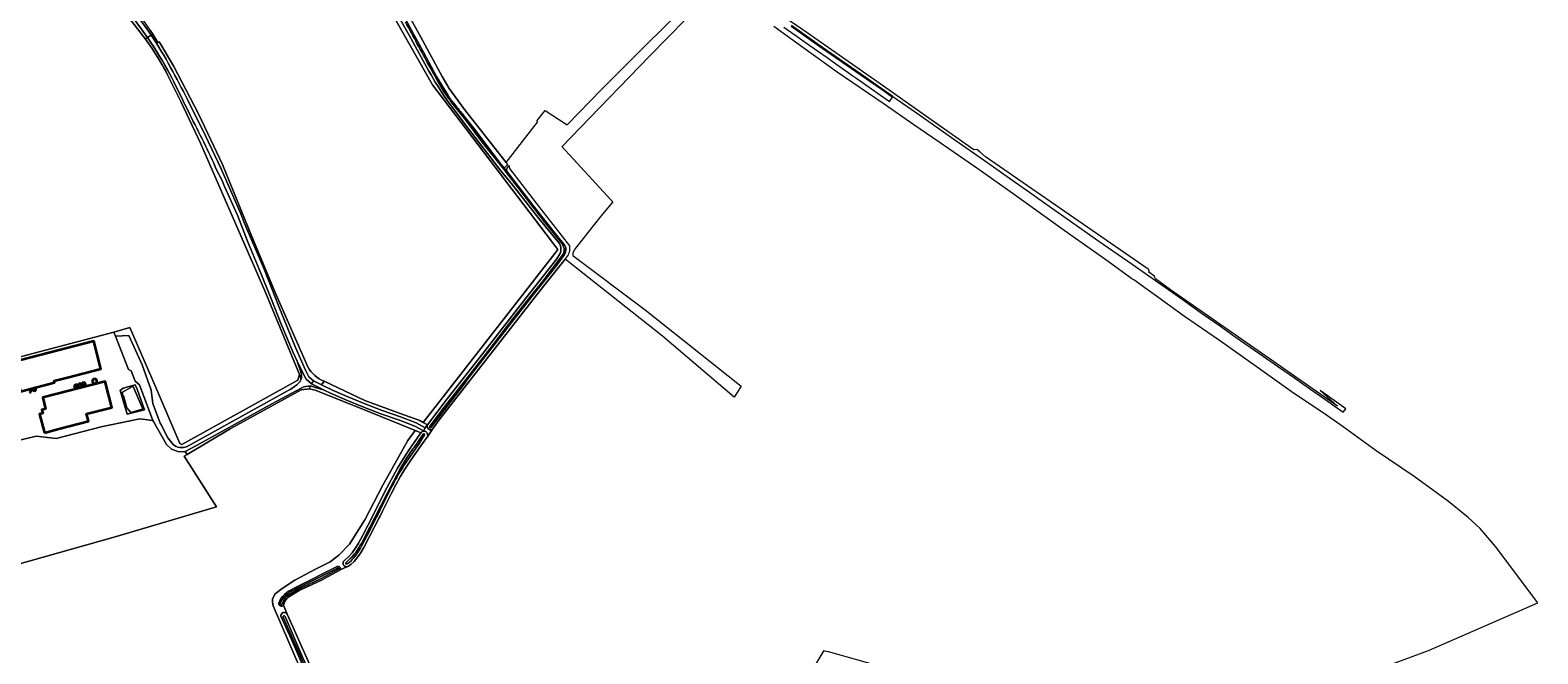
# Model space of a CAD drawing. Header units: metres. Extents: x 201541 to 204988, y 387833 to 394342.
# Tile 127 of 214: x 203945 to 204927, y 390311 to 390717. Entities that reach past the tile are written whole.
import ezdxf
from ezdxf.enums import TextEntityAlignment as Align

# ---------------------------------------------------------------- set-up
doc = ezdxf.new("R2010")
doc.units = ezdxf.units.M
doc.layers.get('Defpoints').update_dxf_attribs({"lineweight": 25})
for name, color, linetype, lineweight in [('B-WE-GR-BOUWLAND-GV', 80, 'Continuous', 13), ('B-WE-GR-FRUITTEELT-GV', 40, 'Continuous', 13), ('B-WE-GR-GRAS-GV', 60, 'Continuous', 13), ('B-WE-GR-GROENVOORZIENING-GV', 80, 'Continuous', 18), ('B-WE-IE-TERREINAFSCHEIDING_KUNSTMATIG_HEKWERK-G', 20, 'IE-TERREINAFSCHEIDING-KUNSTMATIG', 18), ('B-WE-OG-BEBOUWING-GV', 7, 'Continuous', 35), ('B-WE-OG-BEBOUWING_OPSLAGTANK-GV', 7, 'Continuous', 35), ('B-WE-OG-BEBOUWING_SILO-GV', 7, 'Continuous', 35), ('B-WE-OG-TERREIN_ERF-GV', 7, 'Continuous', 18), ('B-WE-OG-WATER-GV', 130, 'Continuous', 18), ('B-WE-OG-WATER_SLOOT-GV', 120, 'Continuous', 18), ('B-WE-OG-WEG-GV', 7, 'Continuous', 18), ('B-WE-VH-ONVERHARD-GV', 252, 'Continuous', 18), ('B-WE-VH-VERHARDING_ASFALT-GV', 252, 'Continuous', 18), ('B-WE-VH-VERHARDING_GRASBETONSTEEN-GV', 70, 'Continuous', 18)]:
    doc.layers.add(name, color=color, linetype=linetype, lineweight=lineweight)
doc.styles.add('NLCS-ISO-M200-T18', font='NLCS-ISO.ttf', dxfattribs={"height": 0.36})
doc.linetypes.add('IE-TERREINAFSCHEIDING-KUNSTMATIG', pattern='A,4,[82,NLCS.SHX,S=0.75,R=90,X=0,Y=0],4,-2', length=10)

msp = doc.modelspace()

# ---------------------------------------------------------------- linework, layer by layer
at = {"layer": 'B-WE-GR-BOUWLAND-GV'}
for points in [[(204024.795, 390705.146), (204020.434, 390711.197), (204008.037, 390727.534), (203980.301, 390762.924), (203978.985, 390762.142), (203943.383, 390808.423)], [(204136.833, 390488.643), (204163.382, 390476.211), (204186.284, 390467.801), (204199.009, 390463.243), (204201.35, 390461.88), (204288.538, 390573.854), (204288.934, 390574.363), (204207.399, 390681.431), (204169.234, 390748.908), (204152.766, 390778.084), (204142.906, 390772.431), (204131.255, 390773.984)], [(204372.315, 390724.292), (204348.478, 390699.964), (204303.453, 390653.533), (204291.944, 390641.665), (204291.626, 390641.337), (204323.47, 390606.675), (204324.35, 390605.864), (204324.813, 390605.459), (204316.917, 390596.14), (204300.485, 390575.183), (204298.683, 390572.339), (204298.635, 390570.446), (204345.697, 390535.073), (204408.189, 390485.42), (204403.601, 390478.308), (204357.104, 390518.006), (204293.767, 390568.088), (204278.891, 390549.783), (204237.252, 390496.414), (204211.633, 390463.485), (204207.369, 390457.446), (204204.267, 390453.054), (204200.18, 390447.265), (204192.824, 390436.604), (204189.419, 390431.593), (204186.272, 390426.461), (204183.397, 390421.21), (204180.607, 390415.887), (204174.861, 390404.279), (204173.012, 390400.481), (204172.671, 390399.848), (204166.438, 390387.604), (204162.736, 390380.472), (204160.55, 390376.946), (204158.137, 390373.571), (204156.34, 390371.427), (204154.231, 390369.39), (204152.929, 390368.615), (204152.781, 390368.489), (204152.592, 390368.359), (204152.392, 390368.248), (204152.181, 390368.158), (204151.962, 390368.09), (204151.737, 390368.044), (204151.509, 390368.02), (204147.151, 390365.993), (204147.067, 390365.867), (204146.97, 390365.75), (204146.862, 390365.644), (204146.744, 390365.549), (204146.621, 390365.468), (204134.991, 390359.356), (204123.003, 390353.649), (204121.248, 390352.896), (204113.739, 390348.509), (204113.1, 390347.977), (204112.506, 390347.359), (204111.984, 390346.678), (204111.512, 390345.893), (204111.15, 390345.298), (204110.888, 390344.72), (204110.712, 390344.166), (204110.652, 390343.45), (204110.42, 390343.123), (204110.304, 390342.99), (204112.742, 390337.105)], [(204663.752, 390554.587), (204662.641, 390555.37), (204647.073, 390566.581), (204618.595, 390586.811), (204586.797, 390609.473), (204562.215, 390626.962), (204537.248, 390644.273), (204520.753, 390655.571), (204501.26, 390669.015), (204470.852, 390689.782), (204448.324, 390705.884), (204429.578, 390719.514)], [(204023.607, 390717.095), (204025.224, 390714.394)], [(204025.224, 390714.394), (204028.465, 390708.979), (204029.434, 390709.579), (204031.092, 390706.733), (204038.943, 390693.499), (204054.929, 390662.607), (204070.697, 390629.68), (204089.654, 390582.84), (204105.586, 390544.899), (204126.102, 390498.128)], [(203927.504, 390501.521), (203999.853, 390520.711), (204010.373, 390523.686), (204026.778, 390485.705), (204042.973, 390448.209), (204044.254, 390447.467), (204119.7, 390489.357), (204120.799, 390493.056), (204098.189, 390547.414), (204056.426, 390643.645), (204043.583, 390670.629), (204039.224, 390679.375), (204034.869, 390688.123)], [(204796.461, 390291.569), (204855.743, 390313.431), (204926.832, 390344.502), (204899.297, 390381.15), (204889.239, 390392.869), (204881.418, 390400.099), (204868.673, 390410.443), (204846.224, 390426.722), (204821.698, 390443.369), (204800.179, 390459.03), (204787.043, 390468.055), (204767.827, 390480.91), (204743.506, 390498.299), (204719.557, 390515.201), (204696.827, 390530.818), (204677.074, 390545.199), (204672.54, 390548.394), (204663.752, 390554.587)], [(204119.251, 390306.338), (204103.666, 390342.597), (204103.254, 390344.993), (204103.254, 390347.105), (204104.932, 390350.336), (204109.476, 390353.947), (204117.647, 390359.321), (204131.101, 390366.495), (204135.061, 390368.366), (204140.689, 390371.118), (204146.471, 390375.565), (204153.33, 390382.708), (204163.234, 390398.642), (204174.984, 390421.192), (204191.209, 390450.215), (204196.044, 390456.717), (204186.611, 390460.59), (204159.739, 390471.444), (204130.944, 390482.782), (204127.063, 390483.862), (204121.754, 390483.105), (204075.715, 390457.82), (204047.669, 390441.078), (204045.72, 390439.886), (204066.812, 390407.024), (204000.744, 390387.449), (203935.426, 390368.965)], [(204112.863, 390336.814), (204133.67, 390290.53), (204156.646, 390240.769)], [(204457.019, 390304.793), (204462.274, 390313.538), (204462.78, 390313.415), (204464.938, 390312.891), (204500.279, 390302.897)]]:
    msp.add_lwpolyline(points, dxfattribs=at)
for points in [[(204034.869, 390688.123, 0.0291235), (204024.795, 390705.146)], [(204126.102, 390498.128, 0.167674), (204136.833, 390488.643)], [(204112.742, 390337.105, -0.0383199), (204112.863, 390336.814)]]:
    msp.add_lwpolyline(points, format="xyb", dxfattribs=at)
at = {"layer": 'B-WE-GR-FRUITTEELT-GV'}
msp.add_lwpolyline([(203935.426, 390368.965), (204000.744, 390387.449), (204066.812, 390407.024), (204045.72, 390439.886), (204047.669, 390441.078), (204046.437, 390443.093), (204042.284, 390442.733), (204037.362, 390444.522), (204034.125, 390447.463), (204025.749, 390462.585), (204025.231, 390463.189), (204016.861, 390464.225), (203991.752, 390458.961), (203962.371, 390451.541), (203949.256, 390453.008), (203926.994, 390447.572)], dxfattribs=at)
at = {"layer": 'B-WE-GR-GRAS-GV'}
for points in [[(204204.093, 390460.403), (204202.673, 390458.349), (204201.467, 390456.388), (204201.382, 390456.205), (204201.445, 390456.219), (204201.668, 390456.243), (204201.893, 390456.244), (204202.116, 390456.224), (204202.336, 390456.181), (204202.551, 390456.116), (204202.759, 390456.03), (204202.956, 390455.924), (204203.142, 390455.799), (204203.315, 390455.655), (204203.472, 390455.495), (204203.613, 390455.32), (204203.735, 390455.132), (204203.838, 390454.933), (204203.921, 390454.724), (204203.982, 390454.509), (204204.022, 390454.288)], [(204204.022, 390454.288), (204204.267, 390453.054), (204207.369, 390457.446), (204206.807, 390457.283)]]:
    msp.add_lwpolyline(points, dxfattribs=at)
msp.add_lwpolyline([(204206.807, 390457.283, -0.7074906), (204204.093, 390460.403)], format="xyb", dxfattribs=at)
at = {"layer": 'B-WE-GR-GROENVOORZIENING-GV'}
for points in [[(204131.255, 390773.984), (204142.906, 390772.431), (204152.766, 390778.084), (204169.234, 390748.908), (204207.399, 390681.431), (204288.934, 390574.363), (204288.538, 390573.854), (204201.35, 390461.88), (204204.093, 390460.403), (204216.852, 390477.277), (204240.052, 390506.728), (204265.602, 390539.626), (204288.191, 390568.334), (204290.712, 390572.233)], [(204205.017, 390690.337), (204193.466, 390711.456), (204185.504, 390725.677), (204177.142, 390740.807), (204164.399, 390764.677), (204153.1, 390784.799)], [(204289.972, 390578.202), (204276.547, 390594.56), (204258.566, 390617.538), (204251.903, 390625.521), (204228.584, 390655.713), (204216.528, 390672.011)], [(204112.742, 390337.105), (204110.304, 390342.99), (204110.175, 390342.868), (204110.034, 390342.761), (204109.883, 390342.668), (204109.724, 390342.59), (204109.557, 390342.529), (204109.386, 390342.485), (204109.21, 390342.458), (204109.033, 390342.448), (204108.856, 390342.457), (204108.681, 390342.483), (204108.509, 390342.527), (204108.343, 390342.587), (204108.183, 390342.664), (204108.032, 390342.757), (204107.891, 390342.864), (204107.761, 390342.985), (204107.644, 390343.118), (204107.541, 390343.262), (204107.453, 390343.416), (204107.38, 390343.578), (204107.325, 390343.746), (204107.286, 390343.919), (204107.236, 390344.331), (204108.502, 390347.013), (204109.713, 390348.56), (204111.032, 390349.933), (204112.483, 390351.166), (204114.041, 390352.239), (204117.196, 390354.072), (204120.433, 390355.658), (204144.938, 390367.949), (204145.001, 390367.998), (204145.129, 390368.078), (204145.265, 390368.145), (204145.407, 390368.198), (204145.553, 390368.237), (204145.703, 390368.26), (204145.854, 390368.269), (204146.005, 390368.262), (204146.155, 390368.24), (204146.302, 390368.203), (204146.444, 390368.151), (204146.58, 390368.086), (204146.71, 390368.007), (204146.83, 390367.915), (204146.941, 390367.812), (204147.041, 390367.698), (204147.128, 390367.575), (204147.203, 390367.443), (204147.265, 390367.305), (204147.312, 390367.161), (204147.344, 390367.013), (204147.362, 390366.862), (204147.364, 390366.711), (204147.351, 390366.56), (204147.322, 390366.412), (204147.279, 390366.266), (204147.222, 390366.126), (204147.151, 390365.993), (204151.509, 390368.02), (204151.28, 390368.02), (204151.052, 390368.042), (204150.827, 390368.087), (204150.608, 390368.155), (204150.397, 390368.244), (204150.196, 390368.354), (204150.007, 390368.483), (204149.832, 390368.631), (204149.672, 390368.795), (204149.53, 390368.975), (204149.406, 390369.168), (204149.302, 390369.372), (204149.219, 390369.586), (204149.159, 390369.807), (204149.12, 390370.033), (204149.104, 390370.261), (204149.112, 390370.491), (204149.142, 390370.718), (204149.195, 390370.941), (204149.27, 390371.157), (204149.366, 390371.365), (204149.483, 390371.563), (204149.618, 390371.747), (204149.772, 390371.918), (204149.942, 390372.071), (204150.049, 390372.151), (204152.59, 390374.547), (204154.964, 390377.093), (204157.038, 390379.844), (204158.858, 390382.873), (204160.526, 390385.681), (204161.975, 390388.634), (204168.454, 390401.196), (204176.401, 390416.863), (204184.532, 390432.231), (204189.473, 390440.223), (204192.381, 390444.572), (204195.403, 390448.796), (204199.843, 390455.102), (204199.871, 390455.146), (204196.044, 390456.717), (204191.209, 390450.215), (204174.984, 390421.192), (204163.234, 390398.642), (204153.33, 390382.708), (204146.471, 390375.565), (204140.689, 390371.118), (204135.061, 390368.366), (204131.101, 390366.495), (204117.647, 390359.321), (204109.476, 390353.947), (204104.932, 390350.336), (204103.254, 390347.105), (204103.254, 390344.993), (204103.666, 390342.597)], [(204103.666, 390342.597), (204119.251, 390306.338), (204137.845, 390263.006)], [(204138.241, 390268.026), (204115.559, 390320.62), (204108.706, 390335.763)]]:
    msp.add_lwpolyline(points, dxfattribs=at)
for points in [[(204216.528, 390672.011, -0.0213949), (204205.017, 390690.337)], [(204290.712, 390572.233, 0.1880511), (204289.972, 390578.202)], [(204108.706, 390335.763, -0.8645351), (204112.742, 390337.105)]]:
    msp.add_lwpolyline(points, format="xyb", dxfattribs=at)
at = {"layer": 'B-WE-IE-TERREINAFSCHEIDING_KUNSTMATIG_HEKWERK-G'}
for points in [[(203980.301, 390762.924), (204008.037, 390727.534), (204020.434, 390711.197), (204021.934, 390712.391)], [(204255.368, 390630.958), (204244.826, 390644.299), (204228.256, 390665.563), (204218.198, 390679.079), (204213.712, 390686.926), (204199.778, 390712.596), (204184.991, 390739.452)]]:
    msp.add_lwpolyline(points, dxfattribs=at)
at = {"layer": 'B-WE-OG-BEBOUWING-GV'}
for points in [[(203969.759, 390491.156), (203991.496, 390496.853), (203986.793, 390514.798), (203934.157, 390501.004), (203939.108, 390482.116), (203961.351, 390487.945), (203961.104, 390488.888)], [(203954.702, 390455.183), (203964.028, 390457.633), (203983.454, 390462.699), (203982.225, 390467.426), (203998.541, 390471.681), (203994.193, 390488.559), (203953.642, 390478.047), (203955.525, 390470.804), (203953.044, 390470.079), (203953.698, 390467.843), (203951.557, 390467.286)]]:
    msp.add_lwpolyline(points, close=True, dxfattribs=at)
at = {"layer": 'B-WE-OG-BEBOUWING_OPSLAGTANK-GV'}
for points in [[(203987.445, 390490.22, 1), (203987.445, 390487.216)], [(203987.445, 390487.216, 1), (203987.445, 390490.22)]]:
    msp.add_lwpolyline(points, format="xyb", dxfattribs=at)
at = {"layer": 'B-WE-OG-BEBOUWING_SILO-GV'}
for points in [[(203944.999, 390481.254, 0.999486), (203944.999, 390483.199)], [(203948.204, 390484.374, 0.9995024), (203948.204, 390482.365)], [(203948.204, 390482.365, 0.9995024), (203948.204, 390484.374)], [(203975.231, 390486.544, 1), (203975.231, 390484.326)], [(203975.231, 390484.326, 1.0009017), (203975.231, 390486.544)], [(203977.916, 390487.128, 1), (203977.915, 390484.903)], [(203977.915, 390484.903, 1), (203977.916, 390487.128)], [(203980.335, 390487.941, 1), (203980.335, 390485.871)], [(203980.335, 390485.871, 1), (203980.335, 390487.941)]]:
    msp.add_lwpolyline(points, format="xyb", dxfattribs=at)
at = {"layer": 'B-WE-OG-TERREIN_ERF-GV'}
for points in [[(204184.991, 390739.452), (204199.778, 390712.596), (204213.712, 390686.926), (204218.198, 390679.079), (204228.256, 390665.563), (204244.826, 390644.299), (204255.368, 390630.958), (204275.645, 390657.137), (204275.547, 390658.368), (204280.732, 390664.787), (204294.91, 390655.563), (204317.255, 390678.445), (204346.698, 390707.687), (204368.516, 390729.312)], [(203926.994, 390447.572), (203949.256, 390453.008), (203962.371, 390451.541), (203991.752, 390458.961), (204016.861, 390464.225), (204025.231, 390463.189), (204016.645, 390486.371), (204013.771, 390488.645), (204011.209, 390495.462), (204009.492, 390496.341), (204000.939, 390517.967), (203999.853, 390520.711), (203927.504, 390501.521)]]:
    msp.add_lwpolyline(points, dxfattribs=at)
for points in [[(203969.759, 390491.156), (203961.104, 390488.888), (203961.351, 390487.945), (203939.108, 390482.116), (203934.157, 390501.004), (203986.793, 390514.798), (203991.496, 390496.853)], [(203954.702, 390455.183), (203951.557, 390467.286), (203953.698, 390467.843), (203953.044, 390470.079), (203955.525, 390470.804), (203953.642, 390478.047), (203994.193, 390488.559), (203998.541, 390471.681), (203982.225, 390467.426), (203983.454, 390462.699), (203964.028, 390457.633)], [(204004.043, 390482.762), (204005.92, 390484.1), (204013.706, 390486.409), (204015.161, 390483.587), (204019.866, 390470.076), (204008.517, 390467.199)]]:
    msp.add_lwpolyline(points, close=True, dxfattribs=at)
for points in [[(203987.445, 390487.216, -1), (203987.445, 390490.22)], [(203987.445, 390490.22, -1), (203987.445, 390487.216)]]:
    msp.add_lwpolyline(points, format="xyb", dxfattribs=at)
at = {"layer": 'B-WE-OG-WATER-GV'}
for points in [[(204217.469, 390674.495), (204209.958, 390687.053), (204201.533, 390702.683), (204192.282, 390719.535), (204183.164, 390736.231), (204175.103, 390750.391), (204167.376, 390764.482), (204160.842, 390776.306)], [(204205.154, 390693.818), (204210.1, 390685.006), (204214.825, 390677.163)], [(204220.182, 390669.633), (204228.987, 390658.581), (204239.668, 390644.279), (204253.671, 390626.699), (204268.443, 390607.512), (204280.211, 390592.473), (204290.53, 390579.789)], [(204293.525, 390577.049), (204287.264, 390584.759), (204272.576, 390603.319), (204255.524, 390625.666), (204253.694, 390627.944), (204251.437, 390630.609), (204242.48, 390642.304), (204234.816, 390652.426), (204227.771, 390661.439)], [(204292.294, 390571.317), (204290.724, 390568.94), (204279.988, 390554.957), (204268.54, 390540.666), (204259.69, 390529.341), (204244.824, 390509.996), (204231.79, 390493.399), (204214.358, 390470.975), (204205.402, 390459.081)], [(204206.176, 390458.479), (204206.4, 390458.833), (204228.359, 390487.529), (204230.226, 390489.993), (204247.456, 390512.373), (204260.243, 390528.88), (204274.347, 390546.88), (204288.183, 390564.317), (204293.371, 390571.142)], [(204191.38, 390437.593), (204198.719, 390448.231), (204202.208, 390453.739)], [(204201.35, 390454.2), (204196.831, 390447.783)], [(204190.946, 390439.276), (204186.052, 390431.361), (204177.955, 390416.058), (204170.013, 390400.399), (204163.539, 390387.847)], [(204161.213, 390381.338), (204164.881, 390388.404), (204171.121, 390400.661), (204171.454, 390401.28), (204173.289, 390405.05), (204179.047, 390416.682)], [(204145.498, 390367.111), (204120.878, 390354.762)], [(204122.591, 390354.56), (204134.543, 390360.251), (204146.114, 390366.332)], [(204153.831, 390373.312), (204151.141, 390370.774)], [(204151.825, 390369.995), (204153.161, 390370.79)], [(204109.359, 390346.485), (204108.264, 390344.165)], [(204113.163, 390349.33), (204120.797, 390353.791), (204122.591, 390354.56)], [(204109.678, 390343.805), (204109.725, 390344.361)], [(204110.08, 390335.286), (204123.04, 390306.464), (204139.953, 390268.965), (204145.315, 390256.526), (204150.843, 390244.54), (204167.654, 390215.094), (204183.699, 390189.293), (204222.426, 390124.522), (204251.051, 390077.475), (204258.652, 390064.869)], [(204122.996, 390308.739), (204111.456, 390335.655)]]:
    msp.add_lwpolyline(points, dxfattribs=at)
for points in [[(204189.743, 390722.326, -0.0015194), (204205.154, 390693.818)], [(204214.825, 390677.163, 0.0269835), (204220.182, 390669.633)], [(204221.766, 390668.883, -0.0245067), (204217.469, 390674.495)], [(204227.771, 390661.439, -0.0129514), (204221.766, 390668.883)], [(204290.53, 390579.789, -0.0687194), (204292.689, 390576.227)], [(204292.689, 390576.227, -0.1953948), (204292.294, 390571.317)], [(204293.371, 390571.142, 0.2630623), (204293.525, 390577.049)], [(204202.208, 390453.739, 1.0858148), (204201.35, 390454.2)], [(204205.402, 390459.081, 0.995177), (204206.176, 390458.479)], [(204196.831, 390447.783, 0.0157988), (204190.946, 390439.276)], [(204184.757, 390427.339, -0.0234292), (204191.38, 390437.593)], [(204179.047, 390416.682, -0.0091265), (204184.757, 390427.339)], [(204163.539, 390387.847, -0.039826), (204160.361, 390381.975)], [(204153.161, 390370.79, 0.0525431), (204156.752, 390374.644)], [(204160.361, 390381.975, -0.078813), (204153.831, 390373.312)], [(204156.752, 390374.644, 0.0328575), (204161.213, 390381.338)], [(204146.114, 390366.332, 1.1533222), (204145.498, 390367.111)], [(204151.141, 390370.774, 1.2668806), (204151.825, 390369.995)], [(204114.576, 390351.394, 0.1014931), (204109.359, 390346.485)], [(204109.725, 390344.361, -0.0899483), (204110.656, 390346.411)], [(204110.656, 390346.411, -0.1123894), (204113.163, 390349.33)], [(204120.878, 390354.762, 0.0353163), (204114.576, 390351.394)], [(204108.264, 390344.165, 0.7237305), (204109.678, 390343.805)], [(204111.456, 390335.655, 0.8888136), (204110.08, 390335.286)]]:
    msp.add_lwpolyline(points, format="xyb", dxfattribs=at)
msp.add_lwpolyline([(204005.535, 390481.577), (204005.327, 390481.577), (204005.729, 390479.474), (204006.134, 390479.183), (204008.273, 390471.359), (204010.925, 390468.452), (204017.757, 390470.365), (204018.69, 390470.762), (204018.326, 390471.615), (204012.551, 390485.169), (204012.037, 390485.169)], close=True, dxfattribs=at)
at = {"layer": 'B-WE-OG-WATER_SLOOT-GV'}
for points in [[(204153.1, 390784.799), (204164.399, 390764.677), (204177.142, 390740.807), (204185.504, 390725.677), (204193.466, 390711.456), (204205.017, 390690.337)], [(204160.842, 390776.306), (204167.376, 390764.482), (204175.103, 390750.391), (204183.164, 390736.231), (204192.282, 390719.535), (204201.533, 390702.683), (204209.958, 390687.053), (204217.469, 390674.495)], [(204255.794, 390628.987), (204256.361, 390629.734), (204255.368, 390630.958), (204244.826, 390644.299), (204228.256, 390665.563), (204218.198, 390679.079), (204213.712, 390686.926), (204199.778, 390712.596), (204184.991, 390739.452)], [(204214.825, 390677.163), (204210.1, 390685.006), (204205.154, 390693.818)], [(204216.528, 390672.011), (204228.584, 390655.713), (204251.903, 390625.521), (204258.566, 390617.538), (204276.547, 390594.56), (204289.972, 390578.202)], [(204290.53, 390579.789), (204280.211, 390592.473), (204268.443, 390607.512), (204253.671, 390626.699), (204239.668, 390644.279), (204228.987, 390658.581), (204220.182, 390669.633)], [(204227.771, 390661.439), (204234.816, 390652.426), (204242.48, 390642.304), (204251.437, 390630.609), (204253.694, 390627.944)], [(204255.524, 390625.666), (204272.576, 390603.319), (204287.264, 390584.759), (204293.525, 390577.049)], [(204257.425, 390628.423), (204256.923, 390629.042), (204256.074, 390627.946)], [(204296.665, 390576.84), (204275.019, 390604.531), (204257.767, 390627.07)], [(204290.712, 390572.233), (204288.191, 390568.334), (204265.602, 390539.626), (204240.052, 390506.728), (204216.852, 390477.277), (204204.093, 390460.403)], [(204205.402, 390459.081), (204214.358, 390470.975), (204231.79, 390493.399), (204244.824, 390509.996), (204259.69, 390529.341), (204268.54, 390540.666), (204279.988, 390554.957), (204290.724, 390568.94), (204292.294, 390571.317)], [(204293.371, 390571.142), (204288.183, 390564.317), (204274.347, 390546.88), (204260.243, 390528.88), (204247.456, 390512.373), (204230.226, 390489.993), (204228.359, 390487.529), (204206.4, 390458.833), (204206.176, 390458.479)], [(204206.807, 390457.283), (204207.369, 390457.446), (204211.633, 390463.485), (204237.252, 390496.414), (204278.891, 390549.783), (204293.767, 390568.088), (204294.61, 390569.126)], [(204202.208, 390453.739), (204198.719, 390448.231), (204191.38, 390437.593)], [(204196.831, 390447.783), (204201.35, 390454.2)], [(204163.539, 390387.847), (204170.013, 390400.399), (204177.955, 390416.058), (204186.052, 390431.361), (204190.946, 390439.276)], [(204179.047, 390416.682), (204173.289, 390405.05), (204171.454, 390401.28), (204171.121, 390400.661), (204164.881, 390388.404), (204161.213, 390381.338)], [(204146.114, 390366.332), (204134.543, 390360.251), (204122.591, 390354.56), (204120.797, 390353.791), (204113.163, 390349.33)], [(204120.878, 390354.762), (204145.498, 390367.111)], [(204151.141, 390370.774), (204153.831, 390373.312)], [(204153.161, 390370.79), (204151.825, 390369.995)], [(204108.264, 390344.165), (204109.359, 390346.485)], [(204108.706, 390335.763), (204115.559, 390320.62), (204138.241, 390268.026)], [(204109.725, 390344.361), (204109.678, 390343.805)], [(204258.652, 390064.869), (204251.051, 390077.475), (204222.426, 390124.522), (204183.699, 390189.293), (204167.654, 390215.094), (204150.843, 390244.54), (204145.315, 390256.526), (204139.953, 390268.965), (204123.04, 390306.464), (204110.08, 390335.286)], [(204111.456, 390335.655), (204122.996, 390308.739), (204133.737, 390284.956), (204154.213, 390240.402), (204158.068, 390233.703), (204162.377, 390227.004), (204194.883, 390173.862), (204222.414, 390128.703), (204244.807, 390090.593), (204252.07, 390077.632), (204259.808, 390065.618)], [(204156.646, 390240.769), (204133.67, 390290.53), (204112.863, 390336.814)]]:
    msp.add_lwpolyline(points, dxfattribs=at)
for points in [[(204205.154, 390693.818, 0.0015194), (204189.743, 390722.326)], [(204205.017, 390690.337, 0.0213949), (204216.528, 390672.011)], [(204220.182, 390669.633, -0.0269835), (204214.825, 390677.163)], [(204217.469, 390674.495, 0.0245067), (204221.766, 390668.883)], [(204221.766, 390668.883, 0.0129514), (204227.771, 390661.439)], [(204253.694, 390627.944, 0.1922598), (204255.794, 390628.987)], [(204256.074, 390627.946, 0.1315421), (204255.524, 390625.666)], [(204257.767, 390627.07, -0.2268068), (204257.425, 390628.423)], [(204289.972, 390578.202, -0.1880511), (204290.712, 390572.233)], [(204292.689, 390576.227, 0.0687194), (204290.53, 390579.789)], [(204292.294, 390571.317, 0.1953948), (204292.689, 390576.227)], [(204293.525, 390577.049, -0.2630623), (204293.371, 390571.142)], [(204294.61, 390569.126, 0.2233922), (204296.665, 390576.84)], [(204201.35, 390454.2, -1.0858148), (204202.208, 390453.739)], [(204204.093, 390460.403, 0.7074906), (204206.807, 390457.283)], [(204206.176, 390458.479, -0.995177), (204205.402, 390459.081)], [(204190.946, 390439.276, -0.0157988), (204196.831, 390447.783)], [(204191.38, 390437.593, 0.0234292), (204184.757, 390427.339)], [(204184.757, 390427.339, 0.0091265), (204179.047, 390416.682)], [(204160.361, 390381.975, 0.039826), (204163.539, 390387.847)], [(204156.752, 390374.644, -0.0525431), (204153.161, 390370.79)], [(204153.831, 390373.312, 0.078813), (204160.361, 390381.975)], [(204161.213, 390381.338, -0.0328575), (204156.752, 390374.644)], [(204145.498, 390367.111, -1.1533222), (204146.114, 390366.332)], [(204151.825, 390369.995, -1.2668806), (204151.141, 390370.774)], [(204109.359, 390346.485, -0.1014931), (204114.576, 390351.394)], [(204110.656, 390346.411, 0.0899483), (204109.725, 390344.361)], [(204113.163, 390349.33, 0.1123894), (204110.656, 390346.411)], [(204114.576, 390351.394, -0.0353163), (204120.878, 390354.762)], [(204109.678, 390343.805, -0.7237305), (204108.264, 390344.165)], [(204112.742, 390337.105, 0.8645351), (204108.706, 390335.763)], [(204110.08, 390335.286, -0.8888136), (204111.456, 390335.655)], [(204112.863, 390336.814, 0.0383199), (204112.742, 390337.105)]]:
    msp.add_lwpolyline(points, format="xyb", dxfattribs=at)
for points in [[(204004.043, 390482.762), (204008.517, 390467.199), (204019.866, 390470.076), (204015.161, 390483.587), (204013.706, 390486.409), (204005.92, 390484.1)], [(204005.535, 390481.577), (204012.037, 390485.169), (204012.551, 390485.169), (204018.326, 390471.615), (204018.69, 390470.762), (204017.757, 390470.365), (204010.925, 390468.452), (204008.273, 390471.359), (204006.134, 390479.183), (204005.729, 390479.474), (204005.327, 390481.577)], [(204151.052, 390368.042), (204151.28, 390368.02), (204151.509, 390368.02), (204151.737, 390368.044), (204151.962, 390368.09), (204152.181, 390368.158), (204152.392, 390368.248), (204152.592, 390368.359), (204152.781, 390368.489), (204152.929, 390368.615), (204154.231, 390369.39), (204156.34, 390371.427), (204158.137, 390373.571), (204160.55, 390376.946), (204162.736, 390380.472), (204166.438, 390387.604), (204172.671, 390399.848), (204173.012, 390400.481), (204174.861, 390404.279), (204180.607, 390415.887), (204183.397, 390421.21), (204186.272, 390426.461), (204189.419, 390431.593), (204192.824, 390436.604), (204200.18, 390447.265), (204204.267, 390453.054), (204204.022, 390454.288), (204203.982, 390454.509), (204203.921, 390454.724), (204203.838, 390454.933), (204203.735, 390455.132), (204203.613, 390455.32), (204203.472, 390455.495), (204203.315, 390455.655), (204203.142, 390455.799), (204202.956, 390455.924), (204202.759, 390456.03), (204202.551, 390456.116), (204202.336, 390456.181), (204202.116, 390456.224), (204201.893, 390456.244), (204201.668, 390456.243), (204201.445, 390456.219), (204201.382, 390456.205), (204201.226, 390456.172), (204201.012, 390456.104), (204200.806, 390456.015), (204200.61, 390455.906), (204200.426, 390455.778), (204200.256, 390455.632), (204200.101, 390455.469), (204199.963, 390455.292), (204199.871, 390455.146), (204199.843, 390455.102), (204195.403, 390448.796), (204192.381, 390444.572), (204189.473, 390440.223), (204184.532, 390432.231), (204176.401, 390416.863), (204168.454, 390401.196), (204161.975, 390388.634), (204160.526, 390385.681), (204158.858, 390382.873), (204157.038, 390379.844), (204154.964, 390377.093), (204152.59, 390374.547), (204150.049, 390372.151), (204149.942, 390372.071), (204149.772, 390371.918), (204149.618, 390371.747), (204149.483, 390371.563), (204149.366, 390371.365), (204149.27, 390371.157), (204149.195, 390370.941), (204149.142, 390370.718), (204149.112, 390370.491), (204149.104, 390370.261), (204149.12, 390370.033), (204149.159, 390369.807), (204149.219, 390369.586), (204149.302, 390369.372), (204149.406, 390369.168), (204149.53, 390368.975), (204149.672, 390368.795), (204149.832, 390368.631), (204150.007, 390368.483), (204150.196, 390368.354), (204150.397, 390368.244), (204150.608, 390368.155), (204150.827, 390368.087)], [(204147.279, 390366.266), (204147.322, 390366.412), (204147.351, 390366.56), (204147.364, 390366.711), (204147.362, 390366.862), (204147.344, 390367.013), (204147.312, 390367.161), (204147.265, 390367.305), (204147.203, 390367.443), (204147.128, 390367.575), (204147.041, 390367.698), (204146.941, 390367.812), (204146.83, 390367.915), (204146.71, 390368.007), (204146.58, 390368.086), (204146.444, 390368.151), (204146.302, 390368.203), (204146.155, 390368.24), (204146.005, 390368.262), (204145.854, 390368.269), (204145.703, 390368.26), (204145.553, 390368.237), (204145.407, 390368.198), (204145.265, 390368.145), (204145.129, 390368.078), (204145.001, 390367.998), (204144.938, 390367.949), (204120.433, 390355.658), (204117.196, 390354.072), (204114.041, 390352.239), (204112.483, 390351.166), (204111.032, 390349.933), (204109.713, 390348.56), (204108.502, 390347.013), (204107.236, 390344.331), (204107.286, 390343.919), (204107.325, 390343.746), (204107.38, 390343.578), (204107.453, 390343.416), (204107.541, 390343.262), (204107.644, 390343.118), (204107.761, 390342.985), (204107.891, 390342.864), (204108.032, 390342.757), (204108.183, 390342.664), (204108.343, 390342.587), (204108.509, 390342.527), (204108.681, 390342.483), (204108.856, 390342.457), (204109.033, 390342.448), (204109.21, 390342.458), (204109.386, 390342.485), (204109.557, 390342.529), (204109.724, 390342.59), (204109.883, 390342.668), (204110.034, 390342.761), (204110.175, 390342.868), (204110.304, 390342.99), (204110.42, 390343.123), (204110.652, 390343.45), (204110.712, 390344.166), (204110.888, 390344.72), (204111.15, 390345.298), (204111.512, 390345.893), (204111.984, 390346.678), (204112.506, 390347.359), (204113.1, 390347.977), (204113.739, 390348.509), (204121.248, 390352.896), (204123.003, 390353.649), (204134.991, 390359.356), (204146.621, 390365.468), (204146.744, 390365.549), (204146.862, 390365.644), (204146.97, 390365.75), (204147.067, 390365.867), (204147.151, 390365.993), (204147.222, 390366.126)]]:
    msp.add_lwpolyline(points, close=True, dxfattribs=at)
at = {"layer": 'B-WE-OG-WEG-GV'}
for points in [[(203943.383, 390808.423), (203978.985, 390762.142), (203980.301, 390762.924), (204008.037, 390727.534), (204020.434, 390711.197), (204021.934, 390712.391), (204011.358, 390726.672), (204000, 390741.784), (203996.116, 390746.952), (203981.995, 390764.36), (203962.445, 390789.138), (203951.988, 390802.764)], [(204677.199, 390557.091), (204673.586, 390559.656), (204673.671, 390559.842), (204673.747, 390560.03), (204673.804, 390560.222), (204673.831, 390560.393), (204673.829, 390560.626), (204673.79, 390560.829), (204673.719, 390561.023), (204673.613, 390561.205), (204673.486, 390561.351), (204673.336, 390561.485), (204673.175, 390561.611), (204567.344, 390634.79), (204563.55, 390637.899), (204561.648, 390639.458), (204559.737, 390639.164), (204528.301, 390661.385), (204501.01, 390680.647), (204485.004, 390691.801), (204451.855, 390714.902), (204438.883, 390723.92)], [(204440.929, 390720.112), (204461.302, 390705.811), (204485.952, 390688.585), (204499.728, 390678.95), (204506.929, 390673.913), (204525.145, 390661.263), (204545.147, 390647.272), (204568.727, 390630.762), (204586.593, 390618.23), (204595.928, 390611.647), (204606.468, 390604.197), (204620.458, 390594.397), (204641.159, 390579.919), (204662.83, 390564.888), (204695.219, 390542.01), (204700.131, 390538.601), (204708.597, 390532.568), (204720.24, 390524.462), (204729.828, 390517.604), (204745.913, 390506.492), (204757.322, 390498.449), (204768.369, 390490.809), (204776.116, 390485.517), (204788.163, 390477.09), (204800.17, 390468.575), (204801.808, 390470.782), (204785.1, 390482.571), (204796.449, 390472.403), (204756.899, 390500), (204687.788, 390548.223), (204677.948, 390555.368)], [(204026.628, 390705.078), (204021.934, 390712.391), (204020.434, 390711.197), (204024.795, 390705.146)], [(204126.102, 390498.128), (204105.586, 390544.899), (204089.654, 390582.84), (204070.697, 390629.68), (204054.929, 390662.607), (204038.943, 390693.499), (204031.092, 390706.733), (204029.434, 390709.579), (204028.465, 390708.979), (204025.224, 390714.394), (204024.265, 390713.81)], [(204034.869, 390688.123), (204039.224, 390679.375), (204043.583, 390670.629), (204056.426, 390643.645)], [(204049.344, 390662.251), (204044.893, 390671.603), (204039.019, 390683.393)], [(204047.929, 390671.878), (204059.611, 390648.252), (204069.85, 390626.781), (204082.503, 390597.572), (204084.556, 390592.365), (204097.79, 390561.574), (204107.315, 390537.286), (204118.269, 390510.576), (204124.684, 390495.811), (204126.931, 390491.546), (204129.959, 390488.907)], [(204056.426, 390643.645), (204098.189, 390547.414), (204120.799, 390493.056), (204121.791, 390490.026)], [(204121.762, 390494.079), (204119.168, 390501.85), (204116.559, 390507.306), (204108.909, 390525.735), (204102.547, 390541.921), (204094.528, 390561.573), (204087.008, 390579.872), (204080.382, 390596.68), (204072.033, 390615.358), (204070.116, 390619.659), (204067.025, 390625.891)], [(204121.791, 390490.026), (204120.799, 390493.056), (204119.7, 390489.357), (204044.254, 390447.467), (204042.973, 390448.209), (204026.778, 390485.705), (204010.373, 390523.686), (203999.853, 390520.711), (204000.939, 390517.967), (204009.698, 390518.355), (204018.279, 390499.321), (204024.193, 390482.919), (204025.272, 390474.118), (204030.043, 390461.352), (204030.468, 390460.748), (204035.124, 390451.957), (204038.457, 390447.565)], [(204121.799, 390484.276), (204103.172, 390474.275), (204053.814, 390446.804), (204046.437, 390443.093), (204047.669, 390441.078)], [(204047.559, 390446.137), (204113.44, 390482.596)], [(204047.669, 390441.078), (204075.715, 390457.82), (204121.754, 390483.105), (204127.063, 390483.862), (204127.914, 390485.521)], [(204127.914, 390485.521), (204127.063, 390483.862), (204130.944, 390482.782), (204159.739, 390471.444), (204186.611, 390460.59), (204196.044, 390456.717), (204199.871, 390455.146), (204199.963, 390455.292), (204200.101, 390455.469), (204200.256, 390455.632), (204200.426, 390455.778), (204200.61, 390455.906), (204200.806, 390456.015), (204201.012, 390456.104), (204201.226, 390456.172), (204201.382, 390456.205), (204201.467, 390456.388)], [(204129.959, 390488.907), (204135.151, 390486.287), (204136.833, 390488.643)], [(204201.467, 390456.388), (204195.753, 390459.564), (204185.831, 390463.282), (204173.674, 390467.471), (204162.055, 390472.077), (204151.002, 390476.567), (204141.394, 390480.771), (204136.84, 390482.937), (204130.636, 390484.911)]]:
    msp.add_lwpolyline(points, dxfattribs=at)
for points in [[(204016.439, 390724.982), (204022.509, 390716.384), (204024.265, 390713.81), (204025.224, 390714.394), (204023.607, 390717.095), (204017.74, 390725.871), (204009.253, 390737.601), (204008.5, 390736.988), (204008.622, 390735.927)], [(204204.093, 390460.403), (204201.35, 390461.88), (204199.009, 390463.243), (204186.284, 390467.801), (204163.382, 390476.211), (204136.833, 390488.643), (204135.151, 390486.287), (204142.349, 390482.863), (204151.896, 390478.687), (204162.911, 390474.212), (204174.473, 390469.628), (204186.609, 390465.446), (204196.721, 390461.657), (204202.673, 390458.349)]]:
    msp.add_lwpolyline(points, close=True, dxfattribs=at)
for points in [[(204024.265, 390713.81, -0.0222653), (204036.863, 390692.894)], [(204024.795, 390705.146, -0.0291235), (204034.869, 390688.123)], [(204039.019, 390683.393, 0.0254123), (204026.628, 390705.078)], [(204036.863, 390692.894, -0.0064789), (204047.929, 390671.878)], [(204067.025, 390625.891, 0.0131193), (204049.344, 390662.251)], [(204677.948, 390555.368, -0.152657), (204677.199, 390557.091)], [(204121.791, 390490.026, 0.1586486), (204121.762, 390494.079)], [(204136.833, 390488.643, -0.167674), (204126.102, 390498.128)], [(204113.44, 390482.596, 0.0440153), (204119.751, 390486.988)], [(204119.751, 390486.988, 0.1426395), (204121.791, 390490.026)], [(204127.914, 390485.521, 0.1470144), (204121.799, 390484.276)], [(204130.636, 390484.911, 0.0647021), (204127.914, 390485.521)], [(204038.457, 390447.565, 0.2678449), (204047.559, 390446.137)]]:
    msp.add_lwpolyline(points, format="xyb", dxfattribs=at)
at = {"layer": 'B-WE-VH-ONVERHARD-GV'}
for points in [[(204024.265, 390713.81), (204021.934, 390712.391), (204026.628, 390705.078)], [(204039.019, 390683.393), (204044.893, 390671.603), (204049.344, 390662.251)], [(204121.776, 390496.395), (204125.096, 390490.094), (204128.665, 390486.984), (204129.959, 390488.907), (204126.931, 390491.546), (204124.684, 390495.811), (204118.269, 390510.576), (204107.315, 390537.286), (204097.79, 390561.574), (204084.556, 390592.365), (204082.503, 390597.572), (204069.85, 390626.781), (204059.611, 390648.252), (204047.929, 390671.878)], [(204067.025, 390625.891), (204070.116, 390619.659), (204072.033, 390615.358), (204080.382, 390596.68), (204087.008, 390579.872), (204094.528, 390561.573), (204102.547, 390541.921), (204108.909, 390525.735), (204116.559, 390507.306), (204119.168, 390501.85), (204121.776, 390496.395)], [(204038.457, 390447.565), (204035.124, 390451.957), (204030.468, 390460.748), (204030.043, 390461.352), (204025.272, 390474.118), (204024.193, 390482.919), (204018.279, 390499.321), (204009.698, 390518.355), (204000.939, 390517.967), (204009.492, 390496.341), (204011.209, 390495.462), (204013.771, 390488.645), (204016.645, 390486.371), (204025.231, 390463.189), (204025.749, 390462.585), (204034.125, 390447.463), (204037.362, 390444.522), (204042.284, 390442.733), (204046.437, 390443.093), (204053.814, 390446.804), (204103.172, 390474.275), (204121.799, 390484.276)], [(204125.096, 390490.094), (204121.776, 390496.395), (204119.168, 390501.85), (204121.762, 390494.079)], [(204113.44, 390482.596), (204047.559, 390446.137)], [(204130.636, 390484.911), (204136.84, 390482.937), (204128.665, 390486.984), (204125.096, 390490.094)]]:
    msp.add_lwpolyline(points, dxfattribs=at)
for points in [[(204036.863, 390692.894, 0.0222653), (204024.265, 390713.81)], [(204026.628, 390705.078, -0.0254123), (204039.019, 390683.393)], [(204047.929, 390671.878, 0.0064789), (204036.863, 390692.894)], [(204049.344, 390662.251, -0.0131193), (204067.025, 390625.891)], [(204121.762, 390494.079, -0.1586486), (204121.791, 390490.026)], [(204119.751, 390486.988, -0.0440153), (204113.44, 390482.596)], [(204121.791, 390490.026, -0.1426395), (204119.751, 390486.988)], [(204121.799, 390484.276, -0.1470144), (204127.914, 390485.521)], [(204127.914, 390485.521, -0.0647021), (204130.636, 390484.911)], [(204047.559, 390446.137, -0.2678449), (204038.457, 390447.565)]]:
    msp.add_lwpolyline(points, format="xyb", dxfattribs=at)
msp.add_lwpolyline([(204195.753, 390459.564), (204201.467, 390456.388), (204202.673, 390458.349), (204196.721, 390461.657), (204186.609, 390465.446), (204174.473, 390469.628), (204162.911, 390474.212), (204151.896, 390478.687), (204142.349, 390482.863), (204135.151, 390486.287), (204129.959, 390488.907), (204128.665, 390486.984), (204136.84, 390482.937), (204141.394, 390480.771), (204151.002, 390476.567), (204162.055, 390472.077), (204173.674, 390467.471), (204185.831, 390463.282)], close=True, dxfattribs=at)
at = {"layer": 'B-WE-VH-VERHARDING_ASFALT-GV'}
for points in [[(204011.358, 390726.672), (204021.934, 390712.391), (204024.265, 390713.81), (204022.509, 390716.384), (204016.439, 390724.982)], [(204436.025, 390719.142), (204443.253, 390714.065), (204450.865, 390708.668), (204458.046, 390703.627), (204464.152, 390699.276), (204469.885, 390695.257), (204476.283, 390690.645), (204480.953, 390687.375), (204483.493, 390685.642), (204504.836, 390670.736), (204506.701, 390673.584), (204499.499, 390678.622), (204485.723, 390688.258), (204461.073, 390705.484), (204440.702, 390719.782)]]:
    msp.add_lwpolyline(points, dxfattribs=at)
at = {"layer": 'B-WE-VH-VERHARDING_GRASBETONSTEEN-GV'}
msp.add_lwpolyline([(204440.702, 390719.782), (204461.073, 390705.484), (204485.723, 390688.258), (204499.499, 390678.622), (204506.701, 390673.584), (204506.792, 390673.722), (204506.929, 390673.913), (204499.728, 390678.95), (204485.952, 390688.585), (204461.302, 390705.811), (204440.929, 390720.112)], dxfattribs=at)

# ---------------------------------------------------------------- texts
at = {"layer": 'Defpoints', "color": 250, "style": 'NLCS-ISO-M200-T18'}
msp.add_text('Beekveld', height=0.36, rotation=303.7, dxfattribs=at).set_placement((204026.782, 390706.725), align=Align.MIDDLE)

doc.saveas('drawing.dxf')
